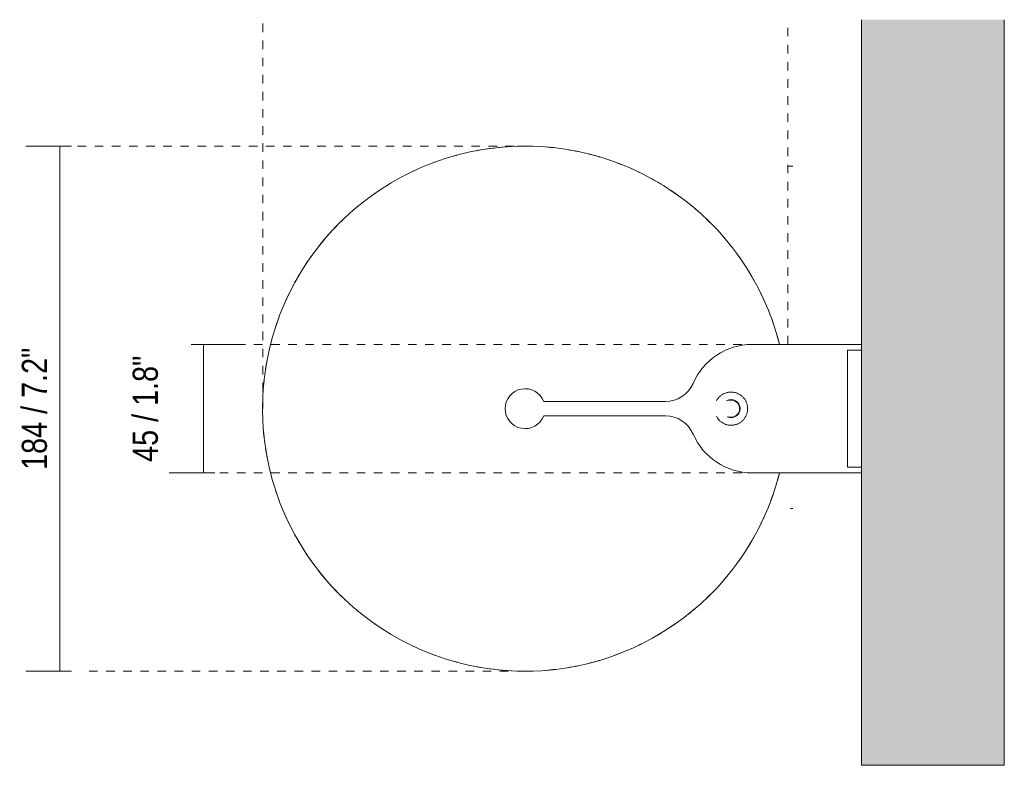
# Model space of a CAD drawing. Header units: millimetres. Extents: x -3564 to -2123, y -974 to 6691.
# Tile 3 of 3: x -3564 to -3219, y 6429 to 6691. Entities that reach past the tile are written whole.
import ezdxf

# ---------------------------------------------------------------- set-up
doc = ezdxf.new("R2010")
doc.units = ezdxf.units.MM
doc.linetypes.add('Dash', pattern=[6, 3, -3])
for name, color, linetype, lineweight in [('Cotas', 7, 'Continuous', 9), ('Cotas-4', 7, 'Continuous', 9), ('Lighthing Fixture Detail Wide Black', 7, 'Continuous', 20), ('Luminarias', 7, 'Continuous', 20), ('Muros', 7, 'Continuous', 9)]:
    doc.layers.add(name, color=color, linetype=linetype, lineweight=lineweight)
doc.layers.add('Lighthing Fixture Dim Grey Dash', color=7, linetype='Dash', lineweight=9, true_color=0xd2d2d2)
doc.styles.add('Arial Narrow', font='ARIALN.TTF', dxfattribs={"height": 8.8})
doc.dimstyles.new('FARO_-_2_2mm_Arial_Narrow_mm_Inch_Left', dxfattribs={"dimscale": 304.8, "dimtxt": 9.006193, "dimasz": 0, "dimexe": 0.03937, "dimexo": 0.0625, "dimgap": 0.006562, "dimtad": 1, "dimdec": 0, "dimzin": 0, "dimdsep": 46, "dimtxsty": 'Arial Narrow', "dimblk1": 'NONE', "dimblk2": 'NONE', "dimsah": 1, "dimcen": 0.09, "dimadec": 0, "dimazin": 0, "dimtfac": 1, "dimtdec": 4, "dimtix": 1, "dimtmove": 0, "dimatfit": 3, "dimfxl": 0.013123, "dimfxlon": 1, "dimtvp": 1, "dimtolj": 1, "dimtzin": 0, "dimarcsym": 2})
doc.dimstyles.new('FARO_-_2_2mm_Arial_Narrow_mm_Inch_Left_1', dxfattribs={"dimscale": 304.8, "dimtxt": 9.006193, "dimasz": 0, "dimexe": 0.03937, "dimexo": 0.0625, "dimgap": 0.006562, "dimtad": 1, "dimdec": 0, "dimzin": 0, "dimdsep": 46, "dimtxsty": 'Arial Narrow', "dimblk1": 'NONE', "dimblk2": 'NONE', "dimsah": 1, "dimcen": 0.09, "dimadec": 0, "dimazin": 0, "dimtfac": 1, "dimtdec": 4, "dimtix": 1, "dimtmove": 2, "dimatfit": 3, "dimfxl": 0.013123, "dimfxlon": 1, "dimtvp": 1, "dimtolj": 1, "dimtzin": 0, "dimarcsym": 2})

# ---------------------------------------------------------------- blocks, each defined once
blk = doc.blocks.new('20335-116 - 20335-116 TATAWIN White wall lamp-572927-Planta_PDF')
at = {"layer": 'Luminarias'}
for p, q in [((-3268.96, 6577), (-3297.75, 6577)), ((-3273.92, 6575), (-3268.96, 6575)), ((-3273.92, 6534), (-3273.92, 6575)), ((-3268.96, 6534), (-3273.92, 6534)), ((-3297.75, 6532), (-3268.96, 6532))]:
    blk.add_line(p, q, dxfattribs=at)
at = {"layer": 'Luminarias', "flags": 128}
for points in [[(-3308.93, 6554.5), (-3308.93, 6554.73), (-3308.95, 6554.96), (-3308.97, 6555.19), (-3309, 6555.42), (-3309.04, 6555.65), (-3309.09, 6555.88), (-3309.15, 6556.1), (-3309.22, 6556.32), (-3309.3, 6556.54), (-3309.39, 6556.76), (-3309.48, 6556.97), (-3309.58, 6557.18), (-3309.7, 6557.38), (-3309.82, 6557.58), (-3309.94, 6557.78), (-3310.08, 6557.97), (-3310.22, 6558.15), (-3310.37, 6558.33), (-3310.53, 6558.5), (-3310.69, 6558.67), (-3310.86, 6558.82), (-3311.04, 6558.98), (-3311.22, 6559.12), (-3311.41, 6559.26), (-3311.6, 6559.39), (-3311.8, 6559.51), (-3312, 6559.62), (-3312.21, 6559.73), (-3312.42, 6559.82), (-3312.63, 6559.91), (-3312.85, 6559.99), (-3313.07, 6560.06), (-3313.3, 6560.13), (-3313.52, 6560.18), (-3313.75, 6560.22), (-3313.98, 6560.26), (-3314.21, 6560.28), (-3314.44, 6560.3), (-3314.68, 6560.31), (-3314.91, 6560.31), (-3315.14, 6560.29), (-3315.37, 6560.27), (-3315.6, 6560.24), (-3315.83, 6560.2), (-3316.06, 6560.16), (-3316.29, 6560.1), (-3316.51, 6560.03), (-3316.73, 6559.96), (-3316.95, 6559.87), (-3317.16, 6559.78), (-3317.37, 6559.68), (-3317.57, 6559.57), (-3317.77, 6559.45), (-3317.97, 6559.33), (-3318.16, 6559.2), (-3318.35, 6559.05), (-3318.53, 6558.91), (-3318.7, 6558.75), (-3318.87, 6558.59), (-3319.03, 6558.42), (-3319.18, 6558.25), (-3319.33, 6558.07), (-3319.47, 6557.88), (-3319.6, 6557.69), (-3319.72, 6557.49), (-3319.84, 6557.29)], [(-3319.84, 6551.7), (-3319.78, 6551.61), (-3319.66, 6551.41), (-3319.54, 6551.21), (-3319.4, 6551.02), (-3319.26, 6550.84), (-3319.11, 6550.66), (-3318.95, 6550.49), (-3318.79, 6550.33), (-3318.62, 6550.17), (-3318.44, 6550.02), (-3318.26, 6549.87), (-3318.07, 6549.73), (-3317.88, 6549.6), (-3317.68, 6549.48), (-3317.48, 6549.37), (-3317.27, 6549.26), (-3317.06, 6549.17), (-3316.85, 6549.08), (-3316.63, 6549), (-3316.41, 6548.93), (-3316.18, 6548.87), (-3315.96, 6548.81), (-3315.73, 6548.77), (-3315.5, 6548.73), (-3315.27, 6548.71), (-3315.03, 6548.69), (-3314.8, 6548.68), (-3314.57, 6548.69), (-3314.34, 6548.7), (-3314.11, 6548.72), (-3313.88, 6548.75), (-3313.65, 6548.79), (-3313.42, 6548.84), (-3313.19, 6548.89), (-3312.97, 6548.96), (-3312.75, 6549.03), (-3312.53, 6549.12), (-3312.32, 6549.21), (-3312.11, 6549.31), (-3311.91, 6549.42), (-3311.71, 6549.54), (-3311.51, 6549.66), (-3311.32, 6549.8), (-3311.13, 6549.94), (-3310.95, 6550.08), (-3310.78, 6550.24), (-3310.61, 6550.4), (-3310.45, 6550.57), (-3310.3, 6550.74), (-3310.15, 6550.92), (-3310.01, 6551.11), (-3309.88, 6551.3), (-3309.76, 6551.5), (-3309.64, 6551.7), (-3309.54, 6551.91), (-3309.44, 6552.12), (-3309.35, 6552.33), (-3309.26, 6552.55), (-3309.19, 6552.77), (-3309.13, 6552.99), (-3309.07, 6553.22), (-3309.02, 6553.45), (-3308.99, 6553.68), (-3308.96, 6553.91), (-3308.94, 6554.14), (-3308.93, 6554.37), (-3308.93, 6554.5)]]:
    blk.add_lwpolyline(points, dxfattribs=at)
at = {"layer": 'Luminarias'}
for centre, radius, start, end in [((-3386.96, 6554.5), 92.01, 92.9516, 100.6883), ((-3386.96, 6554.5), 92.01, 90, 90.5718), ((-3386.96, 6554.5), 92.01, 88.2101, 90), ((-3386.96, 6554.5), 92.01, 83.2534, 85.6225), ((-3386.96, 6554.5), 92.01, 78.2536, 80.7857), ((-3386.96, 6554.5), 92.01, 73.4652, 75.8552), ((-3386.96, 6554.5), 92.01, 110, 110.3119), ((-3386.96, 6554.5), 92.01, 105, 105.4832), ((-3386.96, 6554.5), 92.01, 68.5129, 70.9055), ((-3386.96, 6554.5), 92.01, 115, 115.1065), ((-3386.96, 6554.5), 92.01, 63.5487, 66.0771), ((-3386.96, 6554.5), 92.01, 119.8999, 120), ((-3386.96, 6554.5), 92.01, 58.7371, 61.1359), ((-3386.96, 6554.5), 92.01, 124.7341, 125), ((-3386.96, 6554.5), 92.01, 53.7864, 56.1854), ((-3386.96, 6554.5), 92.01, 129.5401, 130), ((-3386.96, 6554.5), 92.01, 48.8413, 51.3693), ((-3386.96, 6554.5), 92.01, 134.341, 141.8721), ((-3386.96, 6554.5), 92.01, 44.0158, 46.4115), ((-3386.96, 6554.5), 92.01, 39.0659, 41.4598), ((-3386.96, 6554.5), 92.01, 34.1328, 36.6635), ((-3386.96, 6554.5), 92.01, 144.4799, 146.8324), ((-3386.96, 6554.5), 92.01, 29.2981, 31.6764), ((-3386.96, 6554.5), 92.01, 149.3191, 151.8539), ((-3386.96, 6554.5), 92.01, 24.3874, 26.6749), ((-3386.96, 6554.5), 92.01, 154.2466, 156.6295), ((-3386.96, 6554.5), 92.01, 14.1623, 21.9427), ((-3386.96, 6554.5), 92.01, 159.1962, 161.5829), ((-3386.96, 6554.5), 92.01, 164.0279, 166.5572), ((-3386.96, 6554.5), 92.01, 168.9648, 171.3619), ((-3386.96, 6554.5), 92.01, 173.9149, 176.313), ((-3314.74, 6554.5), 3.17, 0, 119.8974), ((-3314.74, 6554.5), 3, 0, 105.3475), ((-3386.96, 6554.5), 92.01, 178.7361, 181.2639), ((-3314.74, 6554.5), 3.17, 244.9739, 0), ((-3314.74, 6554.5), 3, 251.868, 0), ((-3386.96, 6554.5), 92.01, 183.687, 186.0851), ((-3386.96, 6554.5), 92.01, 188.6381, 191.0352), ((-3386.96, 6554.5), 92.01, 193.4428, 195.9721), ((-3386.96, 6554.5), 92.01, 338.0374, 345.8377), ((-3386.96, 6554.5), 92.01, 198.4171, 200.8038), ((-3386.96, 6554.5), 92.01, 203.3705, 205.7534), ((-3386.96, 6554.5), 92.01, 333.3251, 335.6126), ((-3386.96, 6554.5), 92.01, 208.1461, 210.6809), ((-3386.96, 6554.5), 92.01, 328.3236, 330.7019), ((-3386.96, 6554.5), 92.01, 213.1676, 215.5201), ((-3386.96, 6554.5), 92.01, 323.3365, 325.8672), ((-3386.96, 6554.5), 92.01, 218.1279, 225.659), ((-3386.96, 6554.5), 92.01, 318.5402, 320.9341), ((-3386.96, 6554.5), 92.01, 313.5885, 315.9842), ((-3386.96, 6554.5), 92.01, 308.6307, 311.1587), ((-3386.96, 6554.5), 92.01, 230, 230.4599), ((-3386.96, 6554.5), 92.01, 235, 235.2659), ((-3386.96, 6554.5), 92.01, 303.8146, 306.2136), ((-3386.96, 6554.5), 92.01, 240, 240.1001), ((-3386.96, 6554.5), 92.01, 298.8641, 301.2629), ((-3386.96, 6554.5), 92.01, 244.8935, 245), ((-3386.96, 6554.5), 92.01, 293.9229, 296.4513), ((-3386.96, 6554.5), 92.01, 249.6881, 250), ((-3386.96, 6554.5), 92.01, 289.0945, 291.4871), ((-3386.96, 6554.5), 92.01, 254.5168, 255), ((-3386.96, 6554.5), 92.01, 279.2143, 281.7464), ((-3386.96, 6554.5), 92.01, 284.1448, 286.5348), ((-3386.96, 6554.5), 92.01, 259.3117, 267.0484), ((-3386.96, 6554.5), 92.01, 269.4282, 270), ((-3386.96, 6554.5), 92.01, 270, 271.7899), ((-3386.96, 6554.5), 92.01, 274.3775, 276.7466)]:
    blk.add_arc(centre, radius, start, end, dxfattribs=at)
blk = doc.blocks.new('DIMBLOCK1-Planta_PDF')
at = {"layer": 'Cotas-4', "color": 251, "true_color": 0x5b5b5b}
for p, q in [((-3549.98, 6646.48), (-3561.98, 6646.48)), ((-3549.98, 6646.48), (-3549.98, 6462.49)), ((-3549.98, 6646.48), (-3545.98, 6646.48)), ((-3549.98, 6462.49), (-3561.98, 6462.49)), ((-3549.98, 6462.49), (-3545.98, 6462.49))]:
    blk.add_line(p, q, dxfattribs=at)
at = {"layer": 'Cotas-4', "color": 0, "insert": (-3563.35, 6533.04), "char_height": 8.8, "width": 51.464, "attachment_point": 1, "rotation": 90, "line_spacing_factor": 0.974696, "style": 'Arial Narrow'}
blk.add_mtext('184 / 7.2"', dxfattribs=at)
blk = doc.blocks.new('_None')
blk = doc.blocks.new('DIMBLOCK2-Planta_PDF')
at = {"layer": 'Cotas-4', "color": 251, "true_color": 0x5b5b5b}
for p, q in [((-3499.67, 6577), (-3503.67, 6577)), ((-3499.67, 6577), (-3499.67, 6532)), ((-3499.67, 6577), (-3487.67, 6577)), ((-3499.67, 6532), (-3511.67, 6532)), ((-3499.67, 6532), (-3495.67, 6532))]:
    blk.add_line(p, q, dxfattribs=at)
at = {"layer": 'Cotas-4', "color": 0, "insert": (-3524.46, 6535.84), "char_height": 8.8, "width": 44.7736, "attachment_point": 1, "rotation": 90, "line_spacing_factor": 0.974696, "style": 'Arial Narrow'}
blk.add_mtext('45 / 1.8"', dxfattribs=at)

msp = doc.modelspace()

# ---------------------------------------------------------------- hatches: boundary and pattern name
at = {"layer": 'Muros', "true_color": 0xf7f7f7}
msp.add_hatch(color=7, dxfattribs=at).paths.add_polyline_path([(-3268.96, 6429.5), (-3218.96, 6429.5), (-3218.96, 6690.83), (-3268.96, 6690.83), (-3268.96, 6554.85)])

# ---------------------------------------------------------------- linework, layer by layer
at = {"layer": 'Lighthing Fixture Detail Wide Black'}
for p, q in [((-3294.83, 6639.5), (-3293.09, 6639.5)), ((-3307.39, 6577), (-3297.75, 6577)), ((-3380.42, 6557), (-3337.71, 6557)), ((-3337.75, 6552), (-3380.42, 6552)), ((-3297.75, 6532), (-3307.39, 6532)), ((-3293.89, 6519.5), (-3293.09, 6519.5))]:
    msp.add_line(p, q, dxfattribs=at)
for centre, radius, start, end in [((-3386.96, 6554.5), 92.01, 14.1552, 345.8448), ((-3307.39, 6554.5), 22.5, 90, 156.8276), ((-3386.96, 6554.5), 7, 20.9153, 339.0847), ((-3337.71, 6567.47), 10.48, 270, 336.8276), ((-3337.75, 6541.46), 10.53, 23.2365, 90), ((-3307.39, 6554.5), 22.5, 203.2365, 270)]:
    msp.add_arc(centre, radius, start, end, dxfattribs=at)
at = {"layer": 'Lighthing Fixture Dim Grey Dash'}
for p, q in [((-3478.82, 6554.5), (-3478.82, 6690.83)), ((-3294.83, 6577), (-3294.83, 6690.83)), ((-3384.77, 6646.48), (-3544.77, 6646.48)), ((-3268.96, 6577), (-3503.96, 6577)), ((-3268.96, 6532), (-3498.96, 6532)), ((-3386.78, 6462.49), (-3541.78, 6462.49))]:
    msp.add_line(p, q, dxfattribs=at)
at = {"layer": 'Muros', "color": 253, "true_color": 0xaaaaaa}
for p, q in [((-3268.96, 6429.5), (-3268.96, 6690.83)), ((-3218.96, 6690.83), (-3218.96, 6429.5)), ((-3268.96, 6429.5), (-3218.96, 6429.5))]:
    msp.add_line(p, q, dxfattribs=at)

# ---------------------------------------------------------------- block references
at = {"layer": 'Luminarias'}
msp.add_blockref('20335-116 - 20335-116 TATAWIN White wall lamp-572927-Planta_PDF', (0, 0), dxfattribs=at)

# ---------------------------------------------------------------- dimensions: what is measured, and where the dimension line sits
at = {"layer": 'Cotas', "color": 251, "true_color": 0x5b5b5b}
dim = msp.add_linear_dim(base=(-3549.98, 6462.49), p1=(-3545.98, 6646.48), p2=(-3545.98, 6462.49), angle=90, dimstyle='FARO_-_2_2mm_Arial_Narrow_mm_Inch_Left', override={"dimpost": '<>', "dimfxl": 183.985947}, dxfattribs=at)
dim.commit()
dim.dimension.update_dxf_attribs({"geometry": 'DIMBLOCK1-Planta_PDF', "text_midpoint": (-3557.68, 6554.48)})
dim = msp.add_linear_dim(base=(-3499.67, 6532), p1=(-3503.67, 6577), p2=(-3495.67, 6532), angle=90, dimstyle='FARO_-_2_2mm_Arial_Narrow_mm_Inch_Left_1', override={"dimpost": '<>', "dimfxl": 45.70558}, dxfattribs=at)
dim.commit()
dim.dimension.update_dxf_attribs({"geometry": 'DIMBLOCK2-Planta_PDF', "text_midpoint": (-3518.59, 6558.23), "dimtype": 160, "text_rotation": 90})

doc.saveas('drawing.dxf')
